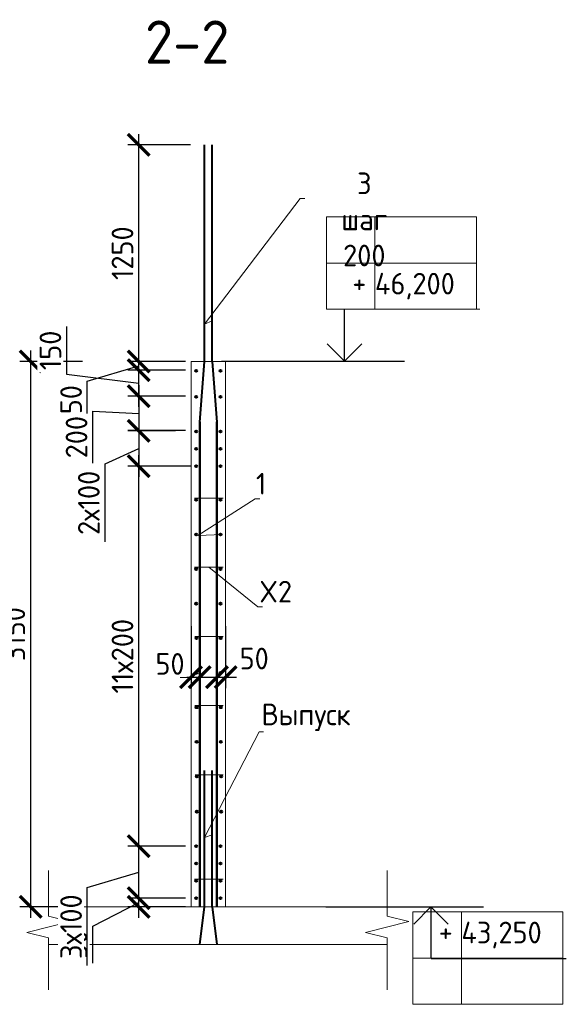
# Model space of a CAD drawing. Header units: millimetres. Extents: x 247266 to 730847, y -636031 to 10052.
# Tile 103 of 256: x 537960 to 544277, y -326527 to -315154. Entities that reach past the tile are written whole.
import ezdxf
from ezdxf import colors
from ezdxf.entities.mleader import LeaderData, LeaderLine
from ezdxf.math import Vec2, Vec3

# ---------------------------------------------------------------- set-up
doc = ezdxf.new("R2010")
doc.units = ezdxf.units.MM
for name, color, linetype, lineweight in [('AF_Stena', 7, 'Continuous', 18), ('KR_Fundament', 7, 'Continuous', 18), ('RAZMER', 7, 'Continuous', 15), ('Арм_шпильки', 7, 'Continuous', 18), ('Армирование', 7, 'Continuous', 40), ('АрмСтер', 7, 'Continuous', 50), ('АС-Таблицы', 7, 'Continuous', 20), ('отметки', 7, 'Continuous', 18), ('подоснова', 7, 'Continuous', 5)]:
    doc.layers.add(name, color=color, linetype=linetype, lineweight=lineweight)
doc.layers.add('РАЗМЕРЫ', color=7, linetype='Continuous')
doc.styles.add('GOST-2.304_Type-B', font='GOST_Common.ttf')
doc.styles.add('ГОСТ', font='GOST_Common.ttf')
doc.dimstyles.new('мой 25', dxfattribs={"dimscale": 100, "dimtxt": 2.5, "dimasz": 2.5, "dimexe": 1.25, "dimexo": 0.625, "dimtad": 1, "dimdec": 0, "dimlfac": 0.5, "dimtxsty": 'GOST-2.304_Type-B', "dimblk": 'ARCHTICK', "dimcen": 2.5, "dimdle": 1.25, "dimaunit": 1, "dimadec": 1, "dimazin": 2, "dimtfac": 1, "dimtdec": 0, "dimtmove": 1, "dimatfit": 3, "dimfxl": 6, "dimfxlon": 1, "dimtfill": 1, "dimlwd": -1, "dimlwe": -1, "dimarcsym": 0})

# ---------------------------------------------------------------- blocks, each defined once
blk = doc.blocks.new('_None')
blk = doc.blocks.new('_ArchTick')
at = {"color": 0, "linetype": 'ByBlock', "const_width": 0.15}
blk.add_lwpolyline([(-0.5, -0.5), (0.5, 0.5)], dxfattribs=at)
blk = doc.blocks.new('*D1129')
at = {"layer": 'DEFPOINTS', "color": 0, "ltscale": 100}
for p in [(539940, -322098), (540040, -322098), (540040, -322749)]:
    blk.add_point(p, dxfattribs=at)
at = {"layer": 'РАЗМЕРЫ', "color": 0, "linetype": 'Continuous'}
for p, q in [((539940, -322161), (539940, -322874)), ((540040, -322161), (540040, -322874)), ((539815, -322749), (540165, -322749))]:
    blk.add_line(p, q, dxfattribs=at)
at = {"layer": 'РАЗМЕРЫ', "color": 0, "ltscale": 100, "xscale": 250, "yscale": 250, "zscale": 250}
blk.add_blockref('_ArchTick', (539940, -322749), dxfattribs=at)
at = {"layer": 'РАЗМЕРЫ', "color": 0, "ltscale": 100, "xscale": 250, "yscale": 250, "zscale": 250, "rotation": 180}
blk.add_blockref('_ArchTick', (540040, -322749), dxfattribs=at)
at = {"layer": 'РАЗМЕРЫ', "color": 0, "lineweight": 0, "ltscale": 100, "insert": (539697, -322595), "char_height": 250, "attachment_point": 5, "style": 'GOST-2.304_Type-B', "bg_fill": 3, "box_fill_scale": 1.1, "bg_fill_color": 256, "bg_fill_true_color": 13158600, "bg_fill_transparency": 0}
blk.add_mtext('50', dxfattribs=at)
blk = doc.blocks.new('*D1130')
at = {"layer": 'DEFPOINTS', "color": 0, "ltscale": 100}
for p in [(540240, -322098), (540340, -322098), (540340, -322749)]:
    blk.add_point(p, dxfattribs=at)
at = {"layer": 'РАЗМЕРЫ', "color": 0, "linetype": 'Continuous'}
for p, q in [((540240, -322161), (540240, -322874)), ((540340, -322161), (540340, -322874)), ((540115, -322749), (540465, -322749))]:
    blk.add_line(p, q, dxfattribs=at)
at = {"layer": 'РАЗМЕРЫ', "color": 0, "ltscale": 100, "xscale": 250, "yscale": 250, "zscale": 250}
blk.add_blockref('_ArchTick', (540240, -322749), dxfattribs=at)
at = {"layer": 'РАЗМЕРЫ', "color": 0, "ltscale": 100, "xscale": 250, "yscale": 250, "zscale": 250, "rotation": 180}
blk.add_blockref('_ArchTick', (540340, -322749), dxfattribs=at)
at = {"layer": 'РАЗМЕРЫ', "color": 0, "lineweight": 0, "ltscale": 100, "insert": (540670, -322533), "char_height": 250, "attachment_point": 5, "style": 'GOST-2.304_Type-B', "bg_fill": 3, "box_fill_scale": 1.1, "bg_fill_color": 256, "bg_fill_true_color": 13158600, "bg_fill_transparency": 0}
blk.add_mtext('50', dxfattribs=at)
blk = doc.blocks.new('*D1131')
at = {"layer": 'DEFPOINTS', "color": 0, "ltscale": 100}
for p in [(540340, -319101), (538086, -325401), (540404, -325401)]:
    blk.add_point(p, dxfattribs=at)
at = {"layer": 'РАЗМЕРЫ', "color": 0, "linetype": 'Continuous'}
for p, q in [((538086, -318976), (538086, -325526)), ((538686, -319101), (537961, -319101)), ((538686, -325401), (537961, -325401))]:
    blk.add_line(p, q, dxfattribs=at)
at = {"layer": 'РАЗМЕРЫ', "color": 0, "ltscale": 100, "xscale": 250, "yscale": 250, "zscale": 250}
for p, rotation in [((538086, -319101), 90), ((538086, -325401), 270)]:
    blk.add_blockref('_ArchTick', p, dxfattribs=dict(at, rotation=rotation))
at = {"layer": 'РАЗМЕРЫ', "color": 0, "lineweight": 0, "ltscale": 100, "insert": (537898, -322251), "char_height": 250, "attachment_point": 5, "rotation": 90, "style": 'GOST-2.304_Type-B', "bg_fill": 3, "box_fill_scale": 1.1, "bg_fill_color": 256, "bg_fill_true_color": 13158600, "bg_fill_transparency": 0}
blk.add_mtext('3150', dxfattribs=at)
blk = doc.blocks.new('*D1132')
at = {"layer": 'DEFPOINTS', "color": 0, "ltscale": 100}
for p in [(539335, -325301), (539940, -325301), (539940, -325401)]:
    blk.add_point(p, dxfattribs=at)
at = {"layer": 'РАЗМЕРЫ', "color": 0, "linetype": 'Continuous'}
for p, q in [((539335, -325526), (539335, -325176)), ((538804, -325624), (539335, -325351)), ((539878, -325301), (539210, -325301)), ((539878, -325401), (539210, -325401)), ((538804, -326050), (538804, -325624))]:
    blk.add_line(p, q, dxfattribs=at)
at = {"layer": 'РАЗМЕРЫ', "color": 0, "ltscale": 100, "xscale": 250, "yscale": 250, "zscale": 250}
for p, rotation in [((539335, -325301), 270), ((539335, -325401), 90)]:
    blk.add_blockref('_ArchTick', p, dxfattribs=dict(at, rotation=rotation))
at = {"layer": 'РАЗМЕРЫ', "color": 0, "lineweight": 0, "ltscale": 100, "insert": (538617, -325837), "char_height": 250, "attachment_point": 5, "rotation": 90, "style": 'GOST-2.304_Type-B', "bg_fill": 3, "box_fill_scale": 1.1, "bg_fill_color": 256, "bg_fill_true_color": 13158600, "bg_fill_transparency": 0}
blk.add_mtext('50', dxfattribs=at)
blk = doc.blocks.new('*D1133')
at = {"layer": 'DEFPOINTS', "color": 0, "ltscale": 100}
for p in [(539335, -324701), (539940, -324701), (539841, -325301)]:
    blk.add_point(p, dxfattribs=at)
at = {"layer": 'РАЗМЕРЫ', "color": 0, "linetype": 'Continuous'}
for p, q in [((539335, -325426), (539335, -324576)), ((539878, -324701), (539210, -324701)), ((538741, -325179), (539335, -325001)), ((538741, -326080), (538741, -325179)), ((539779, -325301), (539210, -325301))]:
    blk.add_line(p, q, dxfattribs=at)
at = {"layer": 'РАЗМЕРЫ', "color": 0, "ltscale": 100, "xscale": 250, "yscale": 250, "zscale": 250}
for p, rotation in [((539335, -324701), 90), ((539335, -325301), 270)]:
    blk.add_blockref('_ArchTick', p, dxfattribs=dict(at, rotation=rotation))
at = {"layer": 'РАЗМЕРЫ', "color": 0, "lineweight": 0, "ltscale": 100, "insert": (538554, -325630), "char_height": 250, "attachment_point": 5, "rotation": 90, "style": 'GOST-2.304_Type-B', "bg_fill": 3, "box_fill_scale": 1.1, "bg_fill_color": 256, "bg_fill_true_color": 13158600, "bg_fill_transparency": 0}
blk.add_mtext('3х100', dxfattribs=at)
blk = doc.blocks.new('*D1134')
at = {"layer": 'DEFPOINTS', "color": 0, "ltscale": 100}
for p in [(539335, -320311), (540000, -320311), (539910, -324701)]:
    blk.add_point(p, dxfattribs=at)
at = {"layer": 'РАЗМЕРЫ', "color": 0, "linetype": 'Continuous'}
for p, q in [((539335, -324826), (539335, -320186)), ((539935, -320311), (539210, -320311)), ((539847, -324701), (539210, -324701))]:
    blk.add_line(p, q, dxfattribs=at)
at = {"layer": 'РАЗМЕРЫ', "color": 0, "ltscale": 100, "xscale": 250, "yscale": 250, "zscale": 250}
for p, rotation in [((539335, -320311), 90), ((539335, -324701), 270)]:
    blk.add_blockref('_ArchTick', p, dxfattribs=dict(at, rotation=rotation))
at = {"layer": 'РАЗМЕРЫ', "color": 0, "lineweight": 0, "ltscale": 100, "insert": (539148, -322506), "char_height": 250, "attachment_point": 5, "rotation": 90, "style": 'GOST-2.304_Type-B', "bg_fill": 3, "box_fill_scale": 1.1, "bg_fill_color": 256, "bg_fill_true_color": 13158600, "bg_fill_transparency": 0}
blk.add_mtext('11х200', dxfattribs=at)
blk = doc.blocks.new('*D1135')
at = {"layer": 'DEFPOINTS', "color": 0, "ltscale": 100}
for p in [(539335, -319102), (539940, -319102), (539940, -319202)]:
    blk.add_point(p, dxfattribs=at)
at = {"layer": 'РАЗМЕРЫ', "color": 0, "linetype": 'Continuous'}
for p, q in [((539335, -319327), (539335, -318977)), ((538741, -319330), (539335, -319152)), ((539878, -319102), (539210, -319102)), ((539878, -319202), (539210, -319202)), ((538741, -319756), (538741, -319330))]:
    blk.add_line(p, q, dxfattribs=at)
at = {"layer": 'РАЗМЕРЫ', "color": 0, "ltscale": 100, "xscale": 250, "yscale": 250, "zscale": 250}
for p, rotation in [((539335, -319102), 270), ((539335, -319202), 90)]:
    blk.add_blockref('_ArchTick', p, dxfattribs=dict(at, rotation=rotation))
at = {"layer": 'РАЗМЕРЫ', "color": 0, "lineweight": 0, "ltscale": 100, "insert": (538554, -319543), "char_height": 250, "attachment_point": 5, "rotation": 90, "style": 'GOST-2.304_Type-B', "bg_fill": 3, "box_fill_scale": 1.1, "bg_fill_color": 256, "bg_fill_true_color": 13158600, "bg_fill_transparency": 0}
blk.add_mtext('50', dxfattribs=at)
blk = doc.blocks.new('*D1136')
at = {"layer": 'DEFPOINTS', "color": 0, "ltscale": 100}
for p in [(539940, -319901), (539335, -320311), (539628, -320311)]:
    blk.add_point(p, dxfattribs=at)
at = {"layer": 'РАЗМЕРЫ', "color": 0, "linetype": 'Continuous'}
for p, q in [((539335, -319776), (539335, -320436)), ((539878, -319901), (539210, -319901)), ((538947, -320284), (539335, -320106)), ((538947, -321185), (538947, -320284)), ((539565, -320311), (539210, -320311))]:
    blk.add_line(p, q, dxfattribs=at)
at = {"layer": 'РАЗМЕРЫ', "color": 0, "ltscale": 100, "xscale": 250, "yscale": 250, "zscale": 250}
for p, rotation in [((539335, -319901), 90), ((539335, -320311), 270)]:
    blk.add_blockref('_ArchTick', p, dxfattribs=dict(at, rotation=rotation))
at = {"layer": 'РАЗМЕРЫ', "color": 0, "lineweight": 0, "ltscale": 100, "insert": (538759, -320735), "char_height": 250, "attachment_point": 5, "rotation": 90, "style": 'GOST-2.304_Type-B', "bg_fill": 3, "box_fill_scale": 1.1, "bg_fill_color": 256, "bg_fill_true_color": 13158600, "bg_fill_transparency": 0}
blk.add_mtext('2х100', dxfattribs=at)
blk = doc.blocks.new('*D1137')
at = {"layer": 'DEFPOINTS', "color": 0, "ltscale": 100}
for p in [(539335, -316601), (540176, -316601), (539774, -319101)]:
    blk.add_point(p, dxfattribs=at)
at = {"layer": 'РАЗМЕРЫ', "color": 0, "linetype": 'Continuous'}
for p, q in [((539335, -319226), (539335, -316476)), ((539935, -316601), (539210, -316601)), ((539711, -319101), (539210, -319101))]:
    blk.add_line(p, q, dxfattribs=at)
at = {"layer": 'РАЗМЕРЫ', "color": 0, "ltscale": 100, "xscale": 250, "yscale": 250, "zscale": 250}
for p, rotation in [((539335, -316601), 90), ((539335, -319101), 270)]:
    blk.add_blockref('_ArchTick', p, dxfattribs=dict(at, rotation=rotation))
at = {"layer": 'РАЗМЕРЫ', "color": 0, "lineweight": 0, "ltscale": 100, "insert": (539148, -317851), "char_height": 250, "attachment_point": 5, "rotation": 90, "style": 'GOST-2.304_Type-B', "bg_fill": 3, "box_fill_scale": 1.1, "bg_fill_color": 256, "bg_fill_true_color": 13158600, "bg_fill_transparency": 0}
blk.add_mtext('1250', dxfattribs=at)
blk = doc.blocks.new('*D1138')
at = {"layer": 'DEFPOINTS', "color": 0, "ltscale": 100}
for p in [(539940, -319502), (539335, -319902), (539821, -319902)]:
    blk.add_point(p, dxfattribs=at)
at = {"layer": 'РАЗМЕРЫ', "color": 0, "linetype": 'Continuous'}
for p, q in [((539335, -319377), (539335, -320027)), ((539878, -319502), (539210, -319502)), ((538804, -320276), (538804, -319675)), ((538804, -319675), (539335, -319702)), ((539759, -319902), (539210, -319902))]:
    blk.add_line(p, q, dxfattribs=at)
at = {"layer": 'РАЗМЕРЫ', "color": 0, "ltscale": 100, "xscale": 250, "yscale": 250, "zscale": 250}
for p, rotation in [((539335, -319502), 90), ((539335, -319902), 270)]:
    blk.add_blockref('_ArchTick', p, dxfattribs=dict(at, rotation=rotation))
at = {"layer": 'РАЗМЕРЫ', "color": 0, "lineweight": 0, "ltscale": 100, "insert": (538617, -319976), "char_height": 250, "attachment_point": 5, "rotation": 90, "style": 'GOST-2.304_Type-B', "bg_fill": 3, "box_fill_scale": 1.1, "bg_fill_color": 256, "bg_fill_true_color": 13158600, "bg_fill_transparency": 0}
blk.add_mtext('200', dxfattribs=at)
blk = doc.blocks.new('*D1214')
at = {"layer": 'DEFPOINTS', "color": 0, "ltscale": 100}
for p in [(539335, -319202), (539690, -319202), (539940, -319502)]:
    blk.add_point(p, dxfattribs=at)
at = {"layer": 'РАЗМЕРЫ', "color": 0, "linetype": 'Continuous'}
for p, q in [((538502, -318699), (538502, -319249)), ((539335, -319627), (539335, -319077)), ((539628, -319202), (539210, -319202)), ((538502, -319249), (539335, -319352)), ((539878, -319502), (539210, -319502))]:
    blk.add_line(p, q, dxfattribs=at)
at = {"layer": 'РАЗМЕРЫ', "color": 0, "ltscale": 100, "xscale": 250, "yscale": 250, "zscale": 250}
for p, rotation in [((539335, -319202), 90), ((539335, -319502), 270)]:
    blk.add_blockref('_ArchTick', p, dxfattribs=dict(at, rotation=rotation))
at = {"layer": 'РАЗМЕРЫ', "color": 0, "lineweight": 0, "ltscale": 100, "insert": (538315, -318974), "char_height": 250, "attachment_point": 5, "rotation": 90, "style": 'GOST-2.304_Type-B', "bg_fill": 3, "box_fill_scale": 1.1, "bg_fill_color": 256, "bg_fill_true_color": 13158600, "bg_fill_transparency": 0}
blk.add_mtext('150', dxfattribs=at)
blk = doc.blocks.new('*T2959')
at = {"layer": 'DEFPOINTS', "color": 8, "linetype": 'ByBlock', "lineweight": 0}
for p, q in [((0, 1067), (1734, 1067)), ((0, 0), (0, 1067)), ((561, 0), (561, 1067)), ((1734, 0), (1734, 1067)), ((0, 533), (1734, 533)), ((0, 0), (1734, 0))]:
    blk.add_line(p, q, dxfattribs=at)
at = {"layer": 'АС-Таблицы', "color": 0, "char_height": 250, "style": 'ГОСТ'}
for s, insert, width, attachment_point in [('+', (461, 967), 361.22, 3), ('43,250', (561, 800), 1173.09, 4)]:
    blk.add_mtext(s, dxfattribs=dict(at, insert=insert, width=width, attachment_point=attachment_point))
blk = doc.blocks.new('*T2973')
at = {"layer": 'DEFPOINTS', "color": 8, "linetype": 'ByBlock', "lineweight": 0}
for p, q in [((0, 0), (1734, 0)), ((0, 0), (0, -1067)), ((561, 0), (561, -1067)), ((1734, 0), (1734, -1067)), ((0, -533), (1734, -533)), ((0, -1067), (1734, -1067))]:
    blk.add_line(p, q, dxfattribs=at)
at = {"layer": 'АС-Таблицы', "color": 0, "char_height": 250, "style": 'ГОСТ'}
for s, insert, width, attachment_point in [('+', (461, -633), 361.22, 3), ('46,200', (561, -800), 1173.09, 4)]:
    blk.add_mtext(s, dxfattribs=dict(at, insert=insert, width=width, attachment_point=attachment_point))

msp = doc.modelspace()

# ---------------------------------------------------------------- linework, layer by layer
for points in [[(541237.11, -319098.23), (542071.68, -319098.23)], [(541571.25, -319098.23), (542405.81, -319098.23)], [(541495.94, -325399.08), (543319.61, -325399.08)]]:
    msp.add_lwpolyline(points)
at = {"layer": 'AF_Stena', "lineweight": 20}
for p, q in [((539940.13, -319101.98), (539940.13, -325400.96)), ((540340.13, -319101.98), (539940.13, -319101.98)), ((540340.13, -325400.96), (540340.13, -319800.96))]:
    msp.add_line(p, q, dxfattribs=at)
for points in [[(538291.55, -325454.3), (538291.55, -324982.44)], [(542207.94, -325454.3), (542207.94, -324982.44)], [(538291.55, -325454.3), (538291.55, -325509.3)], [(542207.94, -325454.3), (542207.94, -325509.3)], [(538541.55, -325571.8), (538041.55, -325696.8)], [(538291.55, -325509.3), (538541.55, -325571.8)], [(542457.94, -325571.8), (541957.94, -325696.8)], [(542207.94, -325509.3), (542457.94, -325571.8)], [(538041.55, -325696.8), (538291.55, -325759.3)], [(538291.55, -325759.3), (538291.55, -325814.3)], [(541957.94, -325696.8), (542207.94, -325759.3)], [(542207.94, -325759.3), (542207.94, -325814.3)], [(538291.55, -325814.3), (538291.55, -326358.41)], [(542207.94, -325814.3), (542207.94, -326358.41)]]:
    msp.add_lwpolyline(points, dxfattribs=at)
at = {"layer": 'KR_Fundament', "lineweight": 9}
for p, q in [((542207.94, -325400.96), (538291.55, -325400.96)), ((538291.55, -325836.81), (542207.94, -325836.81))]:
    msp.add_line(p, q, dxfattribs=at)
at = {"layer": 'RAZMER', "ltscale": 100}
for p, q in [((541715.62, -318496.46), (543278.12, -318496.46)), ((541715.62, -318499.11), (543278.12, -318499.11)), ((541715.62, -318499.11), (543278.12, -318499.11)), ((542714.4, -325998.21), (544276.9, -325998.21)), ((542714.4, -325998.21), (544276.9, -325998.21)), ((542714.4, -326000.85), (544276.9, -326000.85))]:
    msp.add_line(p, q, dxfattribs=at)
at = {"layer": 'Арм_шпильки'}
msp.add_line((539980.13, -320681.12), (540309.63, -320681.12), dxfattribs=at)
at = {"layer": 'Армирование', "ltscale": 100}
for p, q in [((540095.12, -325400.96), (540095.42, -323827.83)), ((540185.83, -325400.96), (540186.14, -323827.83))]:
    msp.add_line(p, q, dxfattribs=at)
for centre in [(540000.13, -320701.12), (540280.13, -320701.12), (540000.13, -321101.12), (540280.13, -321101.12), (540280.13, -324900.96), (540280.13, -325300.96)]:
    msp.add_circle(centre, 12, dxfattribs=at)
at = {"layer": 'АрмСтер', "ltscale": 15}
for p, q in [((540041.41, -325400.96), (540041.41, -319800.96)), ((540239.83, -325400.96), (540239.83, -319800.96))]:
    msp.add_line(p, q, dxfattribs=at)
at = {"layer": 'отметки', "linetype": 'Continuous', "lineweight": 25, "ltscale": 100}
for p, q in [((541714.09, -319098.23), (541714.09, -318498.23)), ((542712.88, -325399.08), (542712.88, -325999.08))]:
    msp.add_line(p, q, dxfattribs=at)
for points in [[(541514.09, -318898.23), (541714.09, -319098.23), (541914.09, -318898.23)], [(542512.88, -325599.08), (542712.88, -325399.08), (542912.88, -325599.08)]]:
    msp.add_lwpolyline(points, dxfattribs=at)

# ---------------------------------------------------------------- block references
for name, p in [('*T2973', (541504.67, -317432.44)), ('*T2959', (542503.46, -326526.58))]:
    msp.add_blockref(name, p)

# ---------------------------------------------------------------- texts
at = {"layer": 'РАЗМЕРЫ', "insert": (539894.92, -315413.36), "char_height": 500, "attachment_point": 5, "style": 'GOST-2.304_Type-B'}
msp.add_mtext_dynamic_manual_height_columns('2-2', width=3941.2128, gutter_width=625, heights=[0], dxfattribs=at)

# ---------------------------------------------------------------- leaders
at = {"layer": 'подоснова'}
ml = msp.add_multileader_mtext('Standard', dxfattribs=at)
ml.set_content('1 ', color=256, style='GOST-2.304_Type-B')
ml.set_leader_properties(color=256, linetype='ByLayer', lineweight=15)
ml.set_arrow_properties(name='NONE')
ml.build(insert=Vec2(0, 0))
ml.multileader.update_dxf_attribs({"text_left_attachment_type": 6, "text_right_attachment_type": 6, "dogleg_length": 10, "arrow_head_size": 18})
ctx = ml.context
ctx.base_point, ctx.char_height, ctx.arrow_head_size, ctx.landing_gap_size, ctx.plane_origin = Vec3(540692.18, -320688.52), 250, 18, 20, Vec3(539697.67, -320248.24)
ctx.left_attachment, ctx.right_attachment, ctx.text_align_type = 6, 6, 1
notes = []
notes.append((ctx, [(0, (1, 1, 0), (540682.14, -320688.52), (1, 0), 10, [(1, [(540304.13, -321101.12), (540020.28, -321110.5)], 0, [])])]))
ctx.mtext.insert, ctx.mtext.width, ctx.mtext.alignment, ctx.mtext.flow_direction = Vec3(540749.68, -320388.52), 22.8978, 2, 5
ml = msp.add_multileader_mtext('Standard', dxfattribs=at)
ml.set_content('Выпуск', color=256, style='GOST-2.304_Type-B')
ml.set_leader_properties(color=256, linetype='ByLayer', lineweight=15)
ml.set_arrow_properties(name='NONE')
ml.build(insert=Vec2(0, 0))
ml.multileader.update_dxf_attribs({"text_left_attachment_type": 6, "text_right_attachment_type": 6, "dogleg_length": 10, "arrow_head_size": 18})
ctx = ml.context
ctx.base_point, ctx.char_height, ctx.arrow_head_size, ctx.landing_gap_size, ctx.plane_origin = Vec3(540736.42, -323378.54), 250, 18, 20, Vec3(539579.41, -323360.41)
ctx.left_attachment, ctx.right_attachment, ctx.text_align_type = 6, 6, 1
notes.append((ctx, [(0, (1, 1, 0), (540725.91, -323378.87), (1, 0), 10, [(1, [(540185.99, -324570.77), (540095.15, -324598.31)], 0, [])])]))
ctx.mtext.insert, ctx.mtext.width, ctx.mtext.alignment, ctx.mtext.flow_direction = Vec3(541268.92, -323053.54), 22.8978, 2, 5
for ctx, leaders in notes:
    for number, flags, end, landing, length, lines in leaders:
        leader = LeaderData()
        leader.index, (leader.has_last_leader_line, leader.has_dogleg_vector, leader.attachment_direction) = number, flags
        leader.last_leader_point, leader.dogleg_vector, leader.dogleg_length = Vec3(end), Vec3(landing), length
        for number, points, colour, breaks in lines:
            line = LeaderLine()
            line.index, line.vertices, line.color, line.breaks = number, Vec3.list(points), colors.encode_raw_color(colour), breaks
            leader.lines.append(line)
        ctx.leaders.append(leader)

# ---------------------------------------------------------------- next in the draw order: dimensions: what is measured, and where the dimension line sits
at = {"layer": 'РАЗМЕРЫ', "lineweight": 0}
dim = msp.add_linear_dim(base=(540040.09, -322748.55), p1=(539940.13, -322098.38), p2=(540040.09, -322098.38), dimstyle='мой 25', dxfattribs=at)
dim.commit()
dim.dimension.update_dxf_attribs({"geometry": '*D1129', "text_midpoint": (539697.5, -322783.12), "dimtype": 160})

# ---------------------------------------------------------------- next in the draw order: dimensions: what is measured, and where the dimension line sits
dim = msp.add_linear_dim(base=(540340.13, -322748.55), p1=(540240.09, -322098.38), p2=(540340.13, -322098.38), dimstyle='мой 25', dxfattribs=at)
dim.commit()
dim.dimension.update_dxf_attribs({"geometry": '*D1130', "text_midpoint": (540669.74, -322720.54), "dimtype": 160})

# ---------------------------------------------------------------- next in the draw order: dimensions: what is measured, and where the dimension line sits
dim = msp.add_linear_dim(base=(538085.57, -325400.96), p1=(540340.13, -319100.98), p2=(540404.35, -325400.96), angle=90, dimstyle='мой 25', dxfattribs=at)
dim.commit()
dim.dimension.update_dxf_attribs({"geometry": '*D1131', "text_midpoint": (537897.95, -322250.97)})

# ---------------------------------------------------------------- next in the draw order: linework, layer by layer
msp.add_lwpolyline([(540292.42, -319098.23), (542116.09, -319098.23)])
at = {"layer": 'AF_Stena', "lineweight": 20}
msp.add_line((540340.13, -319800.96), (540340.13, -319101.98), dxfattribs=at)
at = {"layer": 'Арм_шпильки'}
for p, q in [((539980.13, -321479.44), (540309.63, -321479.44)), ((539982.81, -322277.77), (540309.63, -322277.77)), ((539985.48, -323076.1), (540309.63, -323076.1)), ((539988.15, -323874.43), (540309.63, -323874.43)), ((539980.13, -325080.96), (540309.63, -325080.96))]:
    msp.add_line(p, q, dxfattribs=at)
at = {"layer": 'Армирование', "ltscale": 100}
for p, q in [((540095.42, -319100.96), (540095.42, -316600.96)), ((540186.14, -319100.96), (540186.14, -316600.96)), ((540041.41, -319803.4), (540095.42, -319101.98)), ((540186.14, -319101.98), (540240.13, -319803.4)), ((540041.41, -325836.81), (540095.12, -325400.96)), ((540185.83, -325400.96), (540239.83, -325835.53))]:
    msp.add_line(p, q, dxfattribs=at)
for centre in [(540280.13, -319210.96), (540280.13, -319510.96), (540000.13, -319910.96), (540280.13, -319910.96), (540280.13, -320110.96), (540280.13, -320310.96), (540000.13, -321499.44), (540280.13, -321499.44), (540000.13, -321899.44), (540280.13, -321899.44), (540002.81, -322297.77), (540282.81, -322297.77), (540002.81, -322697.77), (540282.81, -322697.77), (540005.48, -323096.1), (540285.48, -323096.1), (540005.48, -323496.1), (540285.48, -323496.1), (540008.15, -323894.43), (540288.15, -323894.43), (540008.15, -324301.43), (540288.15, -324301.43), (540280.13, -324700.96), (540280.13, -325100.96)]:
    msp.add_circle(centre, 12, dxfattribs=at)

# ---------------------------------------------------------------- next in the draw order: dimensions: what is measured, and where the dimension line sits
at = {"layer": 'РАЗМЕРЫ', "lineweight": 0}
dim = msp.add_linear_dim(base=(539335.41, -319101.98), p1=(539940.13, -319202.13), p2=(539940.13, -319101.98), angle=90, dimstyle='мой 25', dxfattribs=at)
dim.commit()
dim.dimension.update_dxf_attribs({"geometry": '*D1135', "text_midpoint": (538553.66, -319392.8)})
dim = msp.add_linear_dim(base=(539335.41, -325301.12), p1=(539940.13, -325400.96), p2=(539940.13, -325301.12), angle=90, dimstyle='мой 25', dxfattribs=at)
dim.commit()
dim.dimension.update_dxf_attribs({"geometry": '*D1132', "text_midpoint": (538804.16, -325686.84), "dimtype": 160})

# ---------------------------------------------------------------- next in the draw order: leaders
at = {"layer": 'подоснова'}
ml = msp.add_multileader_mtext('Standard', dxfattribs=at)
ml.set_content('X2', color=256, style='GOST-2.304_Type-B')
ml.set_leader_properties(color=256, linetype='ByLayer', lineweight=15)
ml.set_arrow_properties(name='NONE')
ml.build(insert=Vec2(0, 0))
ml.multileader.update_dxf_attribs({"text_left_attachment_type": 6, "text_right_attachment_type": 6, "dogleg_length": 10, "arrow_head_size": 18})
ctx = ml.context
ctx.base_point, ctx.char_height, ctx.arrow_head_size, ctx.landing_gap_size, ctx.plane_origin = Vec3(540723.17, -321935.55), 250, 18, 20, Vec3(539728.66, -320789.41)
ctx.left_attachment, ctx.right_attachment, ctx.text_align_type = 6, 6, 1
notes = []
notes.append((ctx, [(0, (1, 1, 0), (540713, -321935.8), (1, 0), 10, [(0, [(540144.88, -321479.44)], 0, [])])]))
ctx.mtext.insert, ctx.mtext.width, ctx.mtext.alignment, ctx.mtext.flow_direction = Vec3(540918.17, -321635.55), 22.8978, 2, 5
for ctx, leaders in notes:
    for number, flags, end, landing, length, lines in leaders:
        leader = LeaderData()
        leader.index, (leader.has_last_leader_line, leader.has_dogleg_vector, leader.attachment_direction) = number, flags
        leader.last_leader_point, leader.dogleg_vector, leader.dogleg_length = Vec3(end), Vec3(landing), length
        for number, points, colour, breaks in lines:
            line = LeaderLine()
            line.index, line.vertices, line.color, line.breaks = number, Vec3.list(points), colors.encode_raw_color(colour), breaks
            leader.lines.append(line)
        ctx.leaders.append(leader)

# ---------------------------------------------------------------- next in the draw order: linework, layer by layer
at = {"layer": 'Армирование', "ltscale": 100}
msp.add_circle((540000.13, -319510.96), 12, dxfattribs=at)

# ---------------------------------------------------------------- next in the draw order: dimensions: what is measured, and where the dimension line sits
at = {"layer": 'РАЗМЕРЫ', "lineweight": 0}
dim = msp.add_linear_dim(base=(539335.41, -316600.96), p1=(539773.59, -319100.96), p2=(540175.88, -316600.96), angle=90, dimstyle='мой 25', dxfattribs=at)
dim.commit()
dim.dimension.update_dxf_attribs({"geometry": '*D1137', "text_midpoint": (539147.79, -317850.96)})
dim = msp.add_linear_dim(base=(539335.41, -324701.12), p1=(539841.12, -325301.12), p2=(539940.13, -324701.12), angle=90, text='3х100', dimstyle='мой 25', dxfattribs=at)
dim.commit()
dim.dimension.update_dxf_attribs({"geometry": '*D1133', "text_midpoint": (538553.66, -325241.85)})

# ---------------------------------------------------------------- next in the draw order: linework, layer by layer
at = {"layer": 'Армирование', "ltscale": 100}
for centre in [(540000.13, -325100.96), (540000.13, -325300.96)]:
    msp.add_circle(centre, 12, dxfattribs=at)

# ---------------------------------------------------------------- next in the draw order: dimensions: what is measured, and where the dimension line sits
at = {"layer": 'РАЗМЕРЫ', "lineweight": 0}
dim = msp.add_linear_dim(base=(539335.41, -320310.96), p1=(539909.5, -324701.12), p2=(540000.13, -320310.96), angle=90, text='11х200', dimstyle='мой 25', dxfattribs=at)
dim.commit()
dim.dimension.update_dxf_attribs({"geometry": '*D1134', "text_midpoint": (539147.79, -322506.04)})

# ---------------------------------------------------------------- next in the draw order: leaders
at = {"layer": 'подоснова'}
ml = msp.add_multileader_mtext('Standard', dxfattribs=at)
ml.set_content('3 шаг 200', color=256, style='GOST-2.304_Type-B')
ml.set_leader_properties(color=256, linetype='ByLayer', lineweight=15)
ml.set_arrow_properties(name='NONE')
ml.build(insert=Vec2(0, 0))
ml.multileader.update_dxf_attribs({"text_left_attachment_type": 6, "text_right_attachment_type": 6, "dogleg_length": 10, "arrow_head_size": 18})
ctx = ml.context
ctx.base_point, ctx.char_height, ctx.arrow_head_size, ctx.landing_gap_size, ctx.plane_origin = Vec3(541211.8, -317219.49), 250, 18, 20, Vec3(539686.83, -317616.54)
ctx.left_attachment, ctx.right_attachment, ctx.text_align_type = 6, 6, 1
notes = []
notes.append((ctx, [(0, (1, 1, 0), (541201.2, -317219.74), (1, 0), 10, [(1, [(540186.14, -318633.06), (540095.42, -318670.9)], 0, [])])]))
ctx.mtext.insert, ctx.mtext.width, ctx.mtext.alignment, ctx.mtext.flow_direction = Vec3(541942.41, -316919.49), 22.8978, 2, 5
for ctx, leaders in notes:
    for number, flags, end, landing, length, lines in leaders:
        leader = LeaderData()
        leader.index, (leader.has_last_leader_line, leader.has_dogleg_vector, leader.attachment_direction) = number, flags
        leader.last_leader_point, leader.dogleg_vector, leader.dogleg_length = Vec3(end), Vec3(landing), length
        for number, points, colour, breaks in lines:
            line = LeaderLine()
            line.index, line.vertices, line.color, line.breaks = number, Vec3.list(points), colors.encode_raw_color(colour), breaks
            leader.lines.append(line)
        ctx.leaders.append(leader)

# ---------------------------------------------------------------- next in the draw order: linework, layer by layer
at = {"layer": 'Армирование', "ltscale": 100}
for centre in [(540000.13, -320110.96), (540000.13, -320310.96), (540000.13, -324700.96), (540000.13, -324900.96)]:
    msp.add_circle(centre, 12, dxfattribs=at)

# ---------------------------------------------------------------- next in the draw order: dimensions: what is measured, and where the dimension line sits
at = {"layer": 'РАЗМЕРЫ', "lineweight": 0}
dim = msp.add_linear_dim(base=(539335.41, -320310.96), p1=(539940.13, -319901.12), p2=(539627.71, -320310.96), angle=90, text='2х100', dimstyle='мой 25', dxfattribs=at)
dim.commit()
dim.dimension.update_dxf_attribs({"geometry": '*D1136', "text_midpoint": (538946.97, -320346.88), "dimtype": 160})

# ---------------------------------------------------------------- next in the draw order: dimensions: what is measured, and where the dimension line sits
dim = msp.add_linear_dim(base=(539335.41, -319902.12), p1=(539940.13, -319502.13), p2=(539821.48, -319902.12), angle=90, dimstyle='мой 25', dxfattribs=at)
dim.commit()
dim.dimension.update_dxf_attribs({"geometry": '*D1138', "text_midpoint": (538804.16, -319737.9), "dimtype": 160})

# ---------------------------------------------------------------- next in the draw order: dimensions: what is measured, and where the dimension line sits
dim = msp.add_linear_dim(base=(539335.41, -319202.13), p1=(539940.13, -319502.13), p2=(539690.49, -319202.13), angle=90, dimstyle='мой 25', dxfattribs=at)
dim.commit()
dim.dimension.update_dxf_attribs({"geometry": '*D1214', "text_midpoint": (538502.44, -319186.51), "dimtype": 160})

# ---------------------------------------------------------------- next in the draw order: linework, layer by layer
at = {"layer": 'Армирование', "ltscale": 100}
msp.add_circle((540000.13, -319210.96), 12, dxfattribs=at)

doc.saveas('drawing.dxf')
